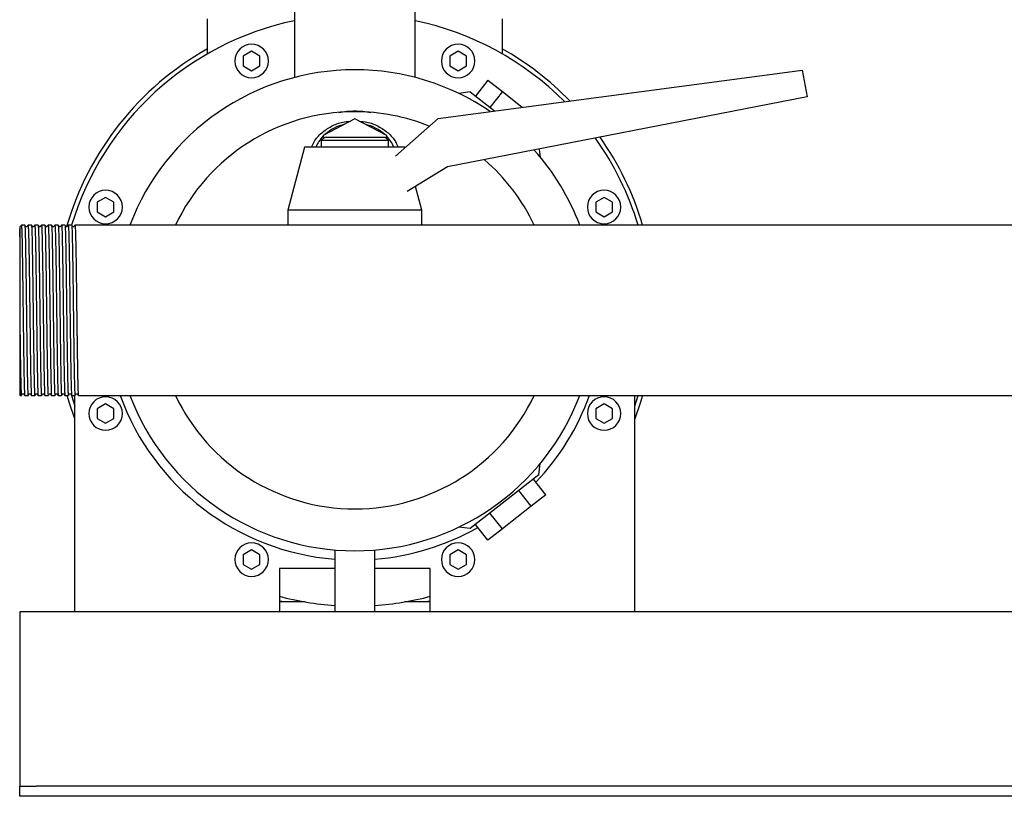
# Model space of a CAD drawing. Header units: millimetres. Extents: x 13 to 1887, y 14 to 894.
# Tile 3 of 8: x 1052 to 1345, y 14 to 246. Entities that reach past the tile are written whole.
import ezdxf

# ---------------------------------------------------------------- set-up
doc = ezdxf.new("R2010")
doc.units = ezdxf.units.MM

msp = doc.modelspace()

# ---------------------------------------------------------------- linework, layer by layer
at = {"color": 7, "linetype": 'Continuous', "lineweight": 25}
for p, q in [((1133.59, 259.28), (1133.59, 228.73)), ((1169.59, 228.73), (1169.59, 259.28)), ((1107.59, 235.78), (1107.59, 246.28)), ((1195.59, 246.28), (1195.59, 235.78)), ((1120.79, 236.54), (1118.29, 235.09)), ((1118.29, 235.09), (1118.29, 232.21)), ((1123.29, 235.09), (1120.79, 236.54)), ((1123.29, 232.21), (1123.29, 235.09)), ((1182.4, 236.54), (1179.9, 235.09)), ((1179.9, 235.09), (1179.9, 232.21)), ((1184.9, 235.09), (1182.4, 236.54)), ((1184.9, 232.21), (1184.9, 235.09)), ((1118.29, 232.21), (1120.79, 230.76)), ((1120.79, 230.76), (1123.29, 232.21)), ((1179.9, 232.21), (1182.4, 230.76)), ((1182.4, 230.76), (1184.9, 232.21)), ((1176.43, 216.52), (1285.04, 230.93)), ((1285.04, 230.93), (1286.59, 222.93)), ((1191.28, 227.89), (1187.58, 223.16)), ((1191.28, 227.89), (1195.6, 224.51)), ((1185.98, 224.41), (1182.57, 223.99)), ((1185.98, 224.41), (1193.23, 218.75)), ((1195.6, 224.51), (1191.9, 219.78)), ((1195.6, 224.51), (1201.56, 219.85)), ((1286.59, 222.93), (1179.24, 202.06)), ((1151.59, 216.37), (1142.09, 211.44)), ((1161.09, 211.44), (1151.59, 216.37)), ((1163.7, 205.28), (1176.43, 216.52)), ((1142.59, 210.93), (1141.59, 209.93)), ((1141.59, 209.93), (1141.59, 207.93)), ((1151.59, 209.93), (1141.59, 209.93)), ((1142.09, 211.44), (1142.09, 210.43)), ((1142.59, 210.93), (1151.59, 210.93)), ((1151.59, 210.93), (1160.59, 210.93)), ((1161.59, 209.93), (1151.59, 209.93)), ((1161.59, 209.93), (1160.59, 210.93)), ((1161.09, 210.43), (1161.09, 211.44)), ((1161.59, 207.93), (1161.59, 209.93)), ((1136.59, 207.93), (1131.59, 189.18)), ((1151.59, 207.93), (1136.59, 207.93)), ((1166.59, 207.93), (1151.59, 207.93)), ((1166.59, 207.93), (1166.59, 207.93)), ((1206.6, 207.38), (1206.89, 205)), ((1179.24, 202.06), (1167.19, 194.69)), ((1171.59, 189.18), (1169.71, 196.23)), ((1077.22, 192.97), (1074.72, 191.53)), ((1074.72, 191.53), (1074.72, 188.64)), ((1079.72, 191.53), (1077.22, 192.97)), ((1079.72, 188.64), (1079.72, 191.53)), ((1225.96, 192.97), (1223.46, 191.53)), ((1223.46, 191.53), (1223.46, 188.64)), ((1228.46, 191.53), (1225.96, 192.97)), ((1228.46, 188.64), (1228.46, 191.53)), ((1074.72, 188.64), (1077.22, 187.2)), ((1077.22, 187.2), (1079.72, 188.64)), ((1131.59, 189.18), (1131.59, 184.68)), ((1151.59, 189.18), (1131.59, 189.18)), ((1171.59, 189.18), (1151.59, 189.18)), ((1171.59, 184.68), (1171.59, 189.18)), ((1223.46, 188.64), (1225.96, 187.2)), ((1225.96, 187.2), (1228.46, 188.64)), ((1053.09, 184.67), (1052.09, 184.68)), ((1055.09, 184.67), (1054.09, 184.68)), ((1057.09, 184.67), (1056.09, 184.68)), ((1059.09, 184.67), (1058.09, 184.68)), ((1061.09, 184.67), (1060.09, 184.68)), ((1063.09, 184.67), (1062.09, 184.68)), ((1065.09, 184.67), (1064.09, 184.68)), ((1067.09, 184.68), (1066.09, 184.68)), ((1069.09, 184.68), (1068.09, 184.68)), ((1070.09, 184.68), (1069.09, 184.68)), ((1443.24, 184.68), (1070.09, 184.68)), ((1051.59, 159.16), (1051.59, 133.88)), ((1051.59, 133.88), (1052.09, 133.88)), ((1053.09, 133.88), (1054.09, 133.88)), ((1055.09, 133.88), (1056.09, 133.88)), ((1057.09, 133.88), (1058.09, 133.88)), ((1059.09, 133.88), (1060.09, 133.88)), ((1061.09, 133.88), (1062.09, 133.88)), ((1063.09, 133.88), (1064.09, 133.88)), ((1065.09, 133.88), (1066.09, 133.88)), ((1067.09, 133.88), (1068.09, 133.88)), ((1067.09, 133.88), (1068.09, 130.71)), ((1068.09, 69.28), (1068.09, 133.89)), ((1069.09, 133.88), (1841.59, 133.88)), ((1235.09, 69.28), (1235.09, 133.88)), ((1235.09, 130.71), (1236.11, 133.88)), ((1077.22, 131.36), (1074.72, 129.91)), ((1074.72, 129.91), (1074.72, 127.03)), ((1079.72, 129.91), (1077.22, 131.36)), ((1079.72, 127.03), (1079.72, 129.91)), ((1225.96, 131.36), (1223.46, 129.91)), ((1223.46, 129.91), (1223.46, 127.03)), ((1228.46, 129.91), (1225.96, 131.36)), ((1228.46, 127.03), (1228.46, 129.91)), ((1074.72, 127.03), (1077.22, 125.58)), ((1077.22, 125.58), (1079.72, 127.03)), ((1223.46, 127.03), (1225.96, 125.58)), ((1225.96, 125.58), (1228.46, 127.03)), ((1206.47, 110.15), (1206.89, 113.56)), ((1206.47, 110.15), (1185.98, 94.14)), ((1208.56, 104.17), (1204.87, 108.9)), ((1204.24, 100.79), (1200.55, 105.52)), ((1208.56, 104.17), (1204.24, 100.79)), ((1204.24, 100.79), (1195.6, 94.04)), ((1195.6, 94.04), (1191.9, 98.77)), ((1185.98, 94.14), (1182.57, 94.56)), ((1191.28, 90.66), (1187.58, 95.39)), ((1195.6, 94.04), (1191.28, 90.66)), ((1120.79, 87.79), (1118.29, 86.35)), ((1118.29, 86.35), (1118.29, 83.46)), ((1123.29, 86.35), (1120.79, 87.79)), ((1123.29, 83.46), (1123.29, 86.35)), ((1145.59, 87.78), (1145.59, 69.28)), ((1157.59, 69.28), (1157.59, 87.78)), ((1182.4, 87.79), (1179.9, 86.35)), ((1179.9, 86.35), (1179.9, 83.46)), ((1184.9, 86.35), (1182.4, 87.79)), ((1184.9, 83.46), (1184.9, 86.35)), ((1118.29, 83.46), (1120.79, 82.02)), ((1120.79, 82.02), (1123.29, 83.46)), ((1145.59, 82.28), (1129.09, 82.28)), ((1129.09, 82.28), (1129.09, 69.28)), ((1174.09, 82.28), (1157.59, 82.28)), ((1174.09, 69.28), (1174.09, 82.28)), ((1179.9, 83.46), (1182.4, 82.02)), ((1182.4, 82.02), (1184.9, 83.46)), ((1136.79, 72.28), (1129.09, 72.28)), ((1174.09, 72.28), (1166.39, 72.28)), ((1068.09, 69.28), (1051.59, 69.28)), ((1051.59, 69.28), (1051.59, 64.28)), ((1129.09, 69.28), (1068.09, 69.28)), ((1145.59, 69.28), (1129.09, 69.28)), ((1151.59, 69.28), (1145.59, 69.28)), ((1157.59, 69.28), (1151.59, 69.28)), ((1174.09, 69.28), (1157.59, 69.28)), ((1235.09, 69.28), (1174.09, 69.28)), ((1368.09, 69.28), (1235.09, 69.28)), ((1051.59, 64.28), (1051.59, 19.28)), ((1051.59, 19.28), (1051.59, 17.28)), ((1051.59, 14.28), (1051.59, 17.28)), ((1051.59, 17.28), (1056.59, 17.28)), ((1846.59, 17.28), (1056.59, 17.28)), ((1056.59, 14.28), (1051.59, 14.28)), ((1846.59, 14.28), (1056.59, 14.28))]:
    msp.add_line(p, q, dxfattribs=at)
at = {"color": 7, "linetype": 'Continuous', "lineweight": 25, "flags": 128}
for points in [[(1068.09, 126.92), (1066.42, 131.6), (1065.72, 133.88)], [(1237.46, 133.88), (1236.76, 131.6), (1235.09, 126.92)], [(1130.37, 72.28), (1129.32, 72.54), (1129.09, 72.6)], [(1174.09, 72.6), (1173.86, 72.54), (1172.81, 72.28)]]:
    msp.add_lwpolyline(points, dxfattribs=at)
at = {"color": 7, "linetype": 'Continuous', "lineweight": 25}
for centre, radius, start, end in [((1151.61, 159.28), 88.25, 101.779, 163.2747), ((1151.59, 159.28), 88.25, 44.8556, 78.231), ((1120.79, 233.65), 5, 90, 270), ((1120.79, 233.65), 5, 270, 90), ((1182.4, 233.65), 5, 90, 270), ((1182.4, 233.65), 5, 270, 90), ((1151.59, 159.28), 89.55, 119.4291, 163.8236), ((1151.59, 159.28), 89.55, 44.2247, 60.5709), ((1151.59, 159.28), 71.75, 90, 159.2674), ((1151.59, 159.28), 71.75, 55.7432, 90), ((1151.59, 159.28), 59.25, 90, 154.6154), ((1151.59, 159.28), 59.25, 67.9775, 90), ((1151.31, 202.19), 12.88, 102.5938, 132.2575), ((1151.87, 202.19), 12.88, 47.7425, 77.4062), ((1150.15, 203.48), 11.15, 136.3275, 156.4956), ((1153.03, 203.48), 11.15, 23.5044, 43.6725), ((1151.59, 159.28), 88.25, 16.7274, 35.589), ((1151.59, 159.28), 89.55, 16.4776, 35.2089), ((1151.59, 159.28), 71.75, 20.7326, 41.7835), ((1151.59, 159.28), 59.25, 25.3846, 49.2993), ((1077.22, 190.08), 5, 90, 270), ((1077.22, 190.08), 5, 270, 90), ((1225.96, 190.08), 5, 90, 270), ((1225.96, 190.08), 5, 270, 90), ((1077.22, 128.47), 5, 90, 270), ((1077.22, 128.47), 5, 270, 90), ((1151.59, 159.28), 74.5, 199.9341, 265.3806), ((1151.59, 159.28), 71.75, 200.7326, 270), ((1151.59, 159.28), 59.25, 205.3846, 270), ((1151.59, 159.28), 59.25, 270, 334.6154), ((1151.59, 159.28), 71.75, 270, 339.2674), ((1151.59, 159.28), 74.5, 316.4672, 340.0659), ((1225.96, 128.47), 5, 90, 270), ((1225.96, 128.47), 5, 270, 90), ((1151.59, 159.28), 74.5, 274.6194, 299.5328), ((1120.79, 84.9), 5, 90, 270), ((1120.79, 84.9), 5, 270, 90), ((1182.4, 84.9), 5, 90, 270), ((1182.4, 84.9), 5, 270, 90), ((1151.59, 159.28), 88.25, 255.2289, 266.1015), ((1151.59, 159.28), 88.25, 273.8985, 284.7711)]:
    msp.add_arc(centre, radius, start, end, dxfattribs=at)
for points, knots in [([(1146.79, 218.33), (1148.38, 218.61), (1149.98, 218.76), (1153.2, 218.76), (1154.81, 218.61), (1156.39, 218.33)], [0, 0, 0, 0, 0.5, 0.5, 1, 1, 1, 1]), ([(1138.72, 207.93), (1138.95, 208.49), (1139.6, 210.08), (1141.62, 212.27), (1144.52, 214.27), (1147.52, 215.47), (1149.51, 215.63), (1150.28, 215.69)], [0, 0, 0, 0, 0.130523, 0.369658, 0.608909, 0.847887, 1, 1, 1, 1]), ([(1152.9, 215.69), (1153.68, 215.63), (1155.67, 215.47), (1158.67, 214.27), (1161.57, 212.27), (1163.58, 210.08), (1164.24, 208.49), (1164.47, 207.93)], [0, 0, 0, 0, 0.1523844, 0.3914912, 0.6305046, 0.8690284, 1, 1, 1, 1]), ([(1051.59, 181.22), (1051.62, 181.98), (1051.66, 183.49), (1051.71, 184.33), (1051.74, 184.17), (1051.75, 184.23)], [0, 0, 0, 0, 0.466861, 0.931559, 1, 1, 1, 1]), ([(1051.59, 184.12), (1051.59, 184.07), (1051.59, 183.97), (1051.59, 183.32), (1051.59, 182.67), (1051.59, 182.24), (1051.59, 181.76), (1051.59, 181.4), (1051.59, 181.22)], [0, 0, 0, 0, 0.281976, 0.597701, 0.697627, 0.797843, 0.898564, 1, 1, 1, 1]), ([(1052.09, 184.67), (1052.03, 184.6), (1051.92, 184.45), (1051.8, 184.3), (1051.75, 184.23)], [0, 0, 0, 0, 0.5000004, 1, 1, 1, 1]), ([(1052.09, 184.67), (1052.09, 184.65), (1052.11, 184.84), (1052.15, 184.28), (1052.22, 182.91), (1052.28, 180.53), (1052.34, 177.36), (1052.41, 173.48), (1052.47, 169.06), (1052.53, 164.27), (1052.57, 160.95), (1052.59, 159.28)], [0, 0, 0, 0, 0.010034, 0.133252, 0.257909, 0.381604, 0.504404, 0.628964, 0.753042, 0.875633, 1, 1, 1, 1]), ([(1053.44, 184.23), (1053.38, 184.3), (1053.27, 184.45), (1053.15, 184.6), (1053.09, 184.67)], [0, 0, 0, 0, 0.5, 1, 1, 1, 1]), ([(1053.09, 184.67), (1053.11, 184.55), (1053.15, 184.36), (1053.22, 182.88), (1053.28, 180.53), (1053.34, 177.35), (1053.4, 173.48), (1053.47, 169.06), (1053.53, 164.27), (1053.57, 160.95), (1053.59, 159.28)], [0, 0, 0, 0, 0.115499, 0.24271, 0.368937, 0.494253, 0.621365, 0.747984, 0.873086, 1, 1, 1, 1]), ([(1053.75, 184.23), (1053.69, 184.19), (1053.59, 184.11), (1053.49, 184.19), (1053.44, 184.23)], [0, 0, 0, 0, 0.5000003, 1, 1, 1, 1]), ([(1054.09, 184.67), (1054.03, 184.6), (1053.92, 184.45), (1053.8, 184.3), (1053.75, 184.23)], [0, 0, 0, 0, 0.5, 1, 1, 1, 1]), ([(1054.09, 184.67), (1054.09, 184.65), (1054.11, 184.84), (1054.15, 184.28), (1054.22, 182.91), (1054.28, 180.53), (1054.34, 177.36), (1054.41, 173.48), (1054.47, 169.06), (1054.53, 164.27), (1054.57, 160.95), (1054.59, 159.28)], [0, 0, 0, 0, 0.010039, 0.133256, 0.257913, 0.381607, 0.504407, 0.628966, 0.753043, 0.875634, 1, 1, 1, 1]), ([(1055.44, 184.23), (1055.38, 184.3), (1055.27, 184.45), (1055.15, 184.6), (1055.09, 184.67)], [0, 0, 0, 0, 0.5, 1, 1, 1, 1]), ([(1055.09, 184.67), (1055.11, 184.55), (1055.15, 184.36), (1055.22, 182.88), (1055.28, 180.53), (1055.34, 177.35), (1055.4, 173.48), (1055.47, 169.06), (1055.53, 164.27), (1055.57, 160.95), (1055.59, 159.28)], [0, 0, 0, 0, 0.115492, 0.242704, 0.368933, 0.494249, 0.621362, 0.747982, 0.873085, 1, 1, 1, 1]), ([(1055.75, 184.23), (1055.69, 184.19), (1055.59, 184.11), (1055.49, 184.19), (1055.44, 184.23)], [0, 0, 0, 0, 0.5, 1, 1, 1, 1]), ([(1056.09, 184.67), (1056.03, 184.6), (1055.92, 184.45), (1055.8, 184.3), (1055.75, 184.23)], [0, 0, 0, 0, 0.5, 1, 1, 1, 1]), ([(1056.09, 184.67), (1056.09, 184.65), (1056.11, 184.84), (1056.15, 184.28), (1056.22, 182.91), (1056.28, 180.53), (1056.34, 177.36), (1056.41, 173.48), (1056.47, 169.06), (1056.53, 164.27), (1056.57, 160.95), (1056.59, 159.28)], [0, 0, 0, 0, 0.010054, 0.13327, 0.257924, 0.381616, 0.504414, 0.628972, 0.753047, 0.875636, 1, 1, 1, 1]), ([(1057.44, 184.23), (1057.38, 184.3), (1057.27, 184.45), (1057.15, 184.6), (1057.09, 184.67)], [0, 0, 0, 0, 0.5, 1, 1, 1, 1]), ([(1057.09, 184.67), (1057.11, 184.55), (1057.15, 184.36), (1057.22, 182.88), (1057.28, 180.53), (1057.34, 177.35), (1057.4, 173.48), (1057.47, 169.06), (1057.53, 164.27), (1057.57, 160.95), (1057.59, 159.28)], [0, 0, 0, 0, 0.115478, 0.242692, 0.368923, 0.494241, 0.621356, 0.747978, 0.873083, 1, 1, 1, 1]), ([(1057.75, 184.23), (1057.69, 184.19), (1057.59, 184.11), (1057.49, 184.19), (1057.44, 184.23)], [0, 0, 0, 0, 0.5000002, 1, 1, 1, 1]), ([(1058.09, 184.67), (1058.03, 184.6), (1057.92, 184.45), (1057.8, 184.3), (1057.75, 184.23)], [0, 0, 0, 0, 0.5, 1, 1, 1, 1]), ([(1058.09, 184.67), (1058.09, 184.65), (1058.11, 184.84), (1058.15, 184.28), (1058.22, 182.91), (1058.28, 180.53), (1058.34, 177.36), (1058.41, 173.48), (1058.47, 169.06), (1058.53, 164.27), (1058.57, 160.95), (1058.59, 159.28)], [0, 0, 0, 0, 0.010016, 0.133237, 0.257896, 0.381593, 0.504395, 0.628958, 0.753038, 0.875631, 1, 1, 1, 1]), ([(1059.44, 184.23), (1059.38, 184.3), (1059.27, 184.45), (1059.15, 184.6), (1059.09, 184.67)], [0, 0, 0, 0, 0.5, 1, 1, 1, 1]), ([(1059.09, 184.67), (1059.11, 184.55), (1059.15, 184.36), (1059.22, 182.88), (1059.28, 180.53), (1059.34, 177.35), (1059.4, 173.48), (1059.47, 169.06), (1059.53, 164.27), (1059.57, 160.95), (1059.59, 159.28)], [0, 0, 0, 0, 0.115506, 0.242716, 0.368943, 0.494257, 0.621368, 0.747986, 0.873087, 1, 1, 1, 1]), ([(1059.75, 184.23), (1059.69, 184.19), (1059.59, 184.11), (1059.49, 184.19), (1059.44, 184.23)], [0, 0, 0, 0, 0.5, 1, 1, 1, 1]), ([(1060.09, 184.67), (1060.03, 184.6), (1059.92, 184.45), (1059.8, 184.3), (1059.75, 184.23)], [0, 0, 0, 0, 0.5, 1, 1, 1, 1]), ([(1060.09, 184.67), (1060.09, 184.65), (1060.11, 184.84), (1060.15, 184.28), (1060.22, 182.91), (1060.28, 180.53), (1060.34, 177.36), (1060.41, 173.48), (1060.47, 169.06), (1060.53, 164.27), (1060.57, 160.95), (1060.59, 159.28)], [0, 0, 0, 0, 0.010033, 0.133252, 0.257909, 0.381603, 0.504404, 0.628964, 0.753042, 0.875633, 1, 1, 1, 1]), ([(1061.44, 184.23), (1061.38, 184.3), (1061.27, 184.45), (1061.15, 184.6), (1061.09, 184.67)], [0, 0, 0, 0, 0.5, 1, 1, 1, 1]), ([(1061.09, 184.67), (1061.11, 184.55), (1061.15, 184.36), (1061.22, 182.88), (1061.28, 180.53), (1061.34, 177.35), (1061.4, 173.48), (1061.47, 169.06), (1061.53, 164.27), (1061.57, 160.95), (1061.59, 159.28)], [0, 0, 0, 0, 0.115499, 0.242709, 0.368937, 0.494253, 0.621365, 0.747984, 0.873086, 1, 1, 1, 1]), ([(1061.75, 184.23), (1061.69, 184.19), (1061.59, 184.11), (1061.49, 184.19), (1061.44, 184.23)], [0, 0, 0, 0, 0.5, 1, 1, 1, 1]), ([(1062.09, 184.67), (1062.03, 184.6), (1061.92, 184.45), (1061.8, 184.3), (1061.75, 184.23)], [0, 0, 0, 0, 0.5, 1, 1, 1, 1]), ([(1062.09, 184.67), (1062.09, 184.65), (1062.11, 184.84), (1062.15, 184.28), (1062.22, 182.91), (1062.28, 180.53), (1062.34, 177.36), (1062.41, 173.48), (1062.47, 169.06), (1062.53, 164.27), (1062.57, 160.95), (1062.59, 159.28)], [0, 0, 0, 0, 0.0100379, 0.1332558, 0.2579124, 0.3816062, 0.5044063, 0.628966, 0.7530431, 0.8756338, 1, 1, 1, 1]), ([(1063.44, 184.23), (1063.38, 184.3), (1063.27, 184.45), (1063.15, 184.6), (1063.09, 184.67)], [0, 0, 0, 0, 0.5, 1, 1, 1, 1]), ([(1063.09, 184.67), (1063.11, 184.55), (1063.15, 184.36), (1063.22, 182.88), (1063.28, 180.53), (1063.34, 177.35), (1063.4, 173.48), (1063.47, 169.06), (1063.53, 164.27), (1063.57, 160.95), (1063.59, 159.28)], [0, 0, 0, 0, 0.115489, 0.242701, 0.368931, 0.494248, 0.621361, 0.747981, 0.873085, 1, 1, 1, 1]), ([(1063.75, 184.23), (1063.69, 184.19), (1063.59, 184.11), (1063.49, 184.19), (1063.44, 184.23)], [0, 0, 0, 0, 0.5000001, 1, 1, 1, 1]), ([(1064.09, 184.67), (1064.03, 184.6), (1063.92, 184.45), (1063.8, 184.3), (1063.75, 184.23)], [0, 0, 0, 0, 0.5000004, 1, 1, 1, 1]), ([(1064.09, 184.67), (1064.09, 184.65), (1064.11, 184.84), (1064.15, 184.28), (1064.22, 182.91), (1064.28, 180.53), (1064.34, 177.36), (1064.41, 173.48), (1064.47, 169.06), (1064.53, 164.27), (1064.57, 160.95), (1064.59, 159.28)], [0, 0, 0, 0, 0.010053, 0.133269, 0.257923, 0.381615, 0.504414, 0.628971, 0.753047, 0.875636, 1, 1, 1, 1]), ([(1065.44, 184.23), (1065.38, 184.3), (1065.27, 184.45), (1065.15, 184.6), (1065.09, 184.67)], [0, 0, 0, 0, 0.5, 1, 1, 1, 1]), ([(1065.09, 184.67), (1065.11, 184.55), (1065.15, 184.36), (1065.22, 182.88), (1065.28, 180.53), (1065.34, 177.35), (1065.4, 173.48), (1065.47, 169.06), (1065.53, 164.27), (1065.57, 160.95), (1065.59, 159.28)], [0, 0, 0, 0, 0.115519, 0.242727, 0.368952, 0.494265, 0.621373, 0.74799, 0.873089, 1, 1, 1, 1]), ([(1065.75, 184.23), (1065.69, 184.19), (1065.59, 184.11), (1065.49, 184.19), (1065.44, 184.23)], [0, 0, 0, 0, 0.5, 1, 1, 1, 1]), ([(1066.09, 184.67), (1066.03, 184.6), (1065.92, 184.45), (1065.8, 184.3), (1065.75, 184.23)], [0, 0, 0, 0, 0.5, 1, 1, 1, 1]), ([(1066.09, 184.67), (1066.09, 184.65), (1066.11, 184.84), (1066.15, 184.28), (1066.22, 182.91), (1066.28, 180.53), (1066.34, 177.36), (1066.41, 173.48), (1066.47, 169.06), (1066.53, 164.27), (1066.57, 160.95), (1066.59, 159.28)], [0, 0, 0, 0, 0.010015, 0.133236, 0.257895, 0.381592, 0.504395, 0.628957, 0.753037, 0.875631, 1, 1, 1, 1]), ([(1067.44, 184.23), (1067.38, 184.3), (1067.27, 184.45), (1067.15, 184.6), (1067.09, 184.67)], [0, 0, 0, 0, 0.5, 1, 1, 1, 1]), ([(1067.09, 184.67), (1067.11, 184.55), (1067.15, 184.36), (1067.22, 182.88), (1067.28, 180.53), (1067.34, 177.35), (1067.4, 173.48), (1067.47, 169.06), (1067.53, 164.27), (1067.57, 160.95), (1067.59, 159.28)], [0, 0, 0, 0, 0.115504, 0.242714, 0.368941, 0.494256, 0.621367, 0.747985, 0.873087, 1, 1, 1, 1]), ([(1067.75, 184.23), (1067.69, 184.19), (1067.59, 184.11), (1067.49, 184.19), (1067.44, 184.23)], [0, 0, 0, 0, 0.5, 1, 1, 1, 1]), ([(1068.09, 184.67), (1068.03, 184.6), (1067.92, 184.45), (1067.8, 184.3), (1067.75, 184.23)], [0, 0, 0, 0, 0.5, 1, 1, 1, 1]), ([(1068.09, 184.67), (1068.09, 184.65), (1068.11, 184.84), (1068.15, 184.28), (1068.22, 182.91), (1068.28, 180.53), (1068.34, 177.36), (1068.41, 173.48), (1068.47, 169.06), (1068.53, 164.27), (1068.57, 160.95), (1068.59, 159.28)], [0, 0, 0, 0, 0.0100324, 0.133251, 0.2579083, 0.3816027, 0.5044035, 0.6289639, 0.7530417, 0.8756331, 1, 1, 1, 1]), ([(1051.59, 181.22), (1051.59, 181.14), (1051.59, 180.99), (1051.59, 180.75), (1051.59, 180.5), (1051.59, 180.25), (1051.59, 179.99), (1051.59, 179.72), (1051.59, 179.23), (1051.59, 178.45), (1051.59, 176.96), (1051.59, 174.87), (1051.59, 172.17), (1051.59, 169.18), (1051.59, 166.94), (1051.59, 165.51), (1051.59, 165.11), (1051.59, 164.64), (1051.59, 164.08), (1051.59, 163.46), (1051.59, 162.75), (1051.59, 161.96), (1051.59, 161.1), (1051.59, 160.16), (1051.59, 159.5), (1051.59, 159.16)], [0, 0, 0, 0, 0.018137, 0.036189, 0.054152, 0.072025, 0.089804, 0.107486, 0.125071, 0.184634, 0.250044, 0.375711, 0.499832, 0.614195, 0.749714, 0.762277, 0.777571, 0.795613, 0.816419, 0.840005, 0.866388, 0.895576, 0.927577, 0.962389, 1, 1, 1, 1]), ([(1051.59, 159.16), (1051.61, 157.49), (1051.65, 154.18), (1051.72, 149.4), (1051.78, 145), (1051.84, 141.14), (1051.9, 137.98), (1051.97, 135.61), (1052.03, 134.26), (1052.07, 133.71), (1052.09, 133.9), (1052.09, 133.88)], [0, 0, 0, 0, 0.124519, 0.247276, 0.371565, 0.496292, 0.619244, 0.743149, 0.867983, 0.991348, 1, 1, 1, 1]), ([(1052.59, 159.28), (1052.61, 157.6), (1052.64, 155.92), (1052.67, 153.48), (1052.68, 152.68), (1052.69, 151.5), (1052.7, 151.12), (1052.71, 150.34), (1052.71, 149.96), (1052.74, 148.05), (1052.76, 146.57), (1052.8, 143.78), (1052.82, 142.48), (1052.85, 140.71), (1052.86, 140.15), (1052.88, 139.11), (1052.89, 138.62), (1052.92, 137.25), (1052.95, 136.46), (1052.99, 135.17), (1053.01, 134.69), (1053.05, 134.04), (1053.07, 133.88), (1053.09, 133.88)], [0, 0, 0, 0, 0.125, 0.125, 0.1875, 0.1875, 0.21875, 0.21875, 0.25, 0.25, 0.375, 0.375, 0.5, 0.5, 0.5625, 0.5625, 0.625, 0.625, 0.75, 0.75, 0.875, 0.875, 1, 1, 1, 1]), ([(1053.59, 159.28), (1053.61, 157.61), (1053.65, 154.29), (1053.71, 149.5), (1053.78, 145.08), (1053.84, 141.2), (1053.9, 138.03), (1053.96, 135.64), (1054.03, 134.27), (1054.07, 133.72), (1054.09, 133.9), (1054.09, 133.92)], [0, 0, 0, 0, 0.124366, 0.246957, 0.371034, 0.495593, 0.618394, 0.742087, 0.866744, 0.989962, 1, 1, 1, 1]), ([(1054.59, 159.28), (1054.61, 157.6), (1054.64, 155.92), (1054.67, 153.48), (1054.68, 152.68), (1054.69, 151.5), (1054.7, 151.12), (1054.71, 150.34), (1054.71, 149.96), (1054.74, 148.05), (1054.76, 146.57), (1054.8, 143.78), (1054.82, 142.48), (1054.85, 140.71), (1054.86, 140.15), (1054.88, 139.11), (1054.89, 138.62), (1054.92, 137.25), (1054.95, 136.46), (1054.99, 135.17), (1055.01, 134.69), (1055.05, 134.04), (1055.07, 133.88), (1055.09, 133.88)], [0, 0, 0, 0, 0.125, 0.125, 0.1875, 0.1875, 0.21875, 0.21875, 0.25, 0.25, 0.375, 0.375, 0.5, 0.5, 0.5625, 0.5625, 0.625, 0.625, 0.75, 0.75, 0.875, 0.875, 1, 1, 1, 1]), ([(1055.59, 159.28), (1055.61, 157.61), (1055.65, 154.29), (1055.71, 149.5), (1055.78, 145.08), (1055.84, 141.2), (1055.9, 138.03), (1055.96, 135.64), (1056.03, 134.27), (1056.07, 133.72), (1056.09, 133.9), (1056.09, 133.88)], [0, 0, 0, 0, 0.124364, 0.246953, 0.371028, 0.495586, 0.618384, 0.742076, 0.866731, 0.989947, 1, 1, 1, 1]), ([(1056.59, 159.28), (1056.61, 157.6), (1056.64, 155.92), (1056.67, 153.48), (1056.68, 152.68), (1056.69, 151.5), (1056.7, 151.12), (1056.71, 150.34), (1056.71, 149.96), (1056.74, 148.05), (1056.76, 146.57), (1056.8, 143.78), (1056.82, 142.48), (1056.85, 140.71), (1056.86, 140.15), (1056.88, 139.11), (1056.89, 138.62), (1056.92, 137.25), (1056.95, 136.46), (1056.99, 135.17), (1057.01, 134.69), (1057.05, 134.04), (1057.07, 133.88), (1057.09, 133.88)], [0, 0, 0, 0, 0.125, 0.125, 0.1875, 0.1875, 0.21875, 0.21875, 0.25, 0.25, 0.375, 0.375, 0.5, 0.5, 0.5625, 0.5625, 0.625, 0.625, 0.75, 0.75, 0.875, 0.875, 1, 1, 1, 1]), ([(1057.59, 159.28), (1057.61, 157.61), (1057.65, 154.29), (1057.71, 149.5), (1057.78, 145.08), (1057.84, 141.2), (1057.9, 138.03), (1057.96, 135.64), (1058.03, 134.27), (1058.07, 133.72), (1058.09, 133.9), (1058.09, 133.88)], [0, 0, 0, 0, 0.124368, 0.246961, 0.371041, 0.495602, 0.618405, 0.742101, 0.866759, 0.989979, 1, 1, 1, 1]), ([(1058.59, 159.28), (1058.61, 157.6), (1058.64, 155.92), (1058.67, 153.48), (1058.68, 152.68), (1058.69, 151.5), (1058.7, 151.12), (1058.71, 150.34), (1058.71, 149.96), (1058.74, 148.05), (1058.76, 146.57), (1058.8, 143.78), (1058.82, 142.48), (1058.85, 140.71), (1058.86, 140.15), (1058.88, 139.11), (1058.89, 138.62), (1058.92, 137.25), (1058.95, 136.46), (1058.99, 135.17), (1059.01, 134.69), (1059.05, 134.04), (1059.07, 133.88), (1059.09, 133.88)], [0, 0, 0, 0, 0.125, 0.125, 0.1875, 0.1875, 0.21875, 0.21875, 0.25, 0.25, 0.375, 0.375, 0.5, 0.5, 0.5625, 0.5625, 0.625, 0.625, 0.75, 0.75, 0.875, 0.875, 1, 1, 1, 1]), ([(1059.59, 159.28), (1059.61, 157.61), (1059.65, 154.29), (1059.71, 149.5), (1059.78, 145.08), (1059.84, 141.2), (1059.9, 138.03), (1059.96, 135.64), (1060.03, 134.27), (1060.07, 133.72), (1060.09, 133.9), (1060.09, 133.88)], [0, 0, 0, 0, 0.124366, 0.246957, 0.371035, 0.495595, 0.618395, 0.742089, 0.866746, 0.989964, 1, 1, 1, 1]), ([(1060.59, 159.28), (1060.61, 157.6), (1060.64, 155.92), (1060.67, 153.48), (1060.68, 152.68), (1060.69, 151.5), (1060.7, 151.12), (1060.71, 150.34), (1060.71, 149.96), (1060.74, 148.05), (1060.76, 146.57), (1060.8, 143.78), (1060.82, 142.48), (1060.85, 140.71), (1060.86, 140.15), (1060.88, 139.11), (1060.89, 138.62), (1060.92, 137.25), (1060.95, 136.46), (1060.99, 135.17), (1061.01, 134.69), (1061.05, 134.04), (1061.07, 133.88), (1061.09, 133.88)], [0, 0, 0, 0, 0.125, 0.125, 0.1875, 0.1875, 0.21875, 0.21875, 0.25, 0.25, 0.375, 0.375, 0.5, 0.5, 0.5625, 0.5625, 0.625, 0.625, 0.75, 0.75, 0.875, 0.875, 1, 1, 1, 1]), ([(1061.59, 159.28), (1061.61, 157.61), (1061.65, 154.29), (1061.71, 149.5), (1061.78, 145.08), (1061.84, 141.2), (1061.9, 138.03), (1061.96, 135.64), (1062.03, 134.27), (1062.07, 133.72), (1062.09, 133.9), (1062.09, 133.88)], [0, 0, 0, 0, 0.1243659, 0.2469563, 0.3710331, 0.4955925, 0.6183922, 0.7420857, 0.866742, 0.9899596, 1, 1, 1, 1]), ([(1062.59, 159.28), (1062.61, 157.6), (1062.64, 155.92), (1062.67, 153.48), (1062.68, 152.68), (1062.69, 151.5), (1062.7, 151.12), (1062.71, 150.34), (1062.71, 149.96), (1062.74, 148.05), (1062.76, 146.57), (1062.8, 143.78), (1062.82, 142.48), (1062.85, 140.71), (1062.86, 140.15), (1062.88, 139.11), (1062.89, 138.62), (1062.92, 137.25), (1062.95, 136.46), (1062.99, 135.17), (1063.01, 134.69), (1063.05, 134.04), (1063.07, 133.88), (1063.09, 133.88)], [0, 0, 0, 0, 0.125, 0.125, 0.1875, 0.1875, 0.21875, 0.21875, 0.25, 0.25, 0.375, 0.375, 0.5, 0.5, 0.5625, 0.5625, 0.625, 0.625, 0.75, 0.75, 0.875, 0.875, 1, 1, 1, 1]), ([(1063.59, 159.28), (1063.61, 157.61), (1063.65, 154.29), (1063.71, 149.5), (1063.78, 145.08), (1063.84, 141.2), (1063.9, 138.03), (1063.96, 135.64), (1064.03, 134.27), (1064.07, 133.72), (1064.09, 133.9), (1064.09, 133.88)], [0, 0, 0, 0, 0.124364, 0.246952, 0.371027, 0.495584, 0.618382, 0.742074, 0.866728, 0.989944, 1, 1, 1, 1]), ([(1064.59, 159.28), (1064.61, 157.6), (1064.64, 155.92), (1064.67, 153.48), (1064.68, 152.68), (1064.69, 151.5), (1064.7, 151.12), (1064.71, 150.34), (1064.71, 149.96), (1064.74, 148.05), (1064.76, 146.57), (1064.8, 143.78), (1064.82, 142.48), (1064.85, 140.71), (1064.86, 140.15), (1064.88, 139.11), (1064.89, 138.62), (1064.92, 137.25), (1064.95, 136.46), (1064.99, 135.17), (1065.01, 134.69), (1065.05, 134.04), (1065.07, 133.88), (1065.09, 133.88)], [0, 0, 0, 0, 0.125, 0.125, 0.1875, 0.1875, 0.21875, 0.21875, 0.25, 0.25, 0.375, 0.375, 0.5, 0.5, 0.5625, 0.5625, 0.625, 0.625, 0.75, 0.75, 0.875, 0.875, 1, 1, 1, 1]), ([(1065.59, 159.28), (1065.61, 157.61), (1065.65, 154.29), (1065.71, 149.5), (1065.78, 145.08), (1065.84, 141.2), (1065.9, 138.03), (1065.96, 135.64), (1066.03, 134.27), (1066.07, 133.72), (1066.09, 133.9), (1066.09, 133.92)], [0, 0, 0, 0, 0.124368, 0.24696, 0.371039, 0.495601, 0.618402, 0.742098, 0.866756, 0.989976, 1, 1, 1, 1]), ([(1066.59, 159.28), (1066.61, 157.6), (1066.64, 155.92), (1066.67, 153.48), (1066.68, 152.68), (1066.69, 151.5), (1066.7, 151.12), (1066.71, 150.34), (1066.71, 149.96), (1066.74, 148.05), (1066.76, 146.57), (1066.8, 143.78), (1066.82, 142.48), (1066.85, 140.71), (1066.86, 140.15), (1066.88, 139.11), (1066.89, 138.62), (1066.92, 137.25), (1066.95, 136.46), (1066.99, 135.17), (1067.01, 134.69), (1067.05, 134.04), (1067.07, 133.88), (1067.09, 133.88)], [0, 0, 0, 0, 0.125, 0.125, 0.1875, 0.1875, 0.21875, 0.21875, 0.25, 0.25, 0.375, 0.375, 0.5, 0.5, 0.5625, 0.5625, 0.625, 0.625, 0.75, 0.75, 0.875, 0.875, 1, 1, 1, 1]), ([(1067.59, 159.28), (1067.61, 157.61), (1067.65, 154.29), (1067.71, 149.5), (1067.78, 145.08), (1067.84, 141.2), (1067.9, 138.03), (1067.96, 135.64), (1068.03, 134.27), (1068.07, 133.72), (1068.09, 133.9), (1068.09, 133.89)], [0, 0, 0, 0, 0.124366, 0.246957, 0.371034, 0.495594, 0.618394, 0.742088, 0.866745, 0.989963, 1, 1, 1, 1]), ([(1068.59, 159.28), (1068.61, 157.6), (1068.64, 155.92), (1068.67, 153.48), (1068.68, 152.68), (1068.69, 151.5), (1068.7, 151.12), (1068.71, 150.34), (1068.71, 149.96), (1068.74, 148.05), (1068.76, 146.57), (1068.8, 143.78), (1068.82, 142.48), (1068.85, 140.71), (1068.86, 140.15), (1068.88, 139.11), (1068.89, 138.62), (1068.92, 137.25), (1068.95, 136.46), (1068.99, 135.17), (1069.01, 134.69), (1069.05, 134.04), (1069.07, 133.88), (1069.09, 133.88)], [0, 0, 0, 0, 0.125, 0.125, 0.1875, 0.1875, 0.21875, 0.21875, 0.25, 0.25, 0.375, 0.375, 0.5, 0.5, 0.5625, 0.5625, 0.625, 0.625, 0.75, 0.75, 0.875, 0.875, 1, 1, 1, 1]), ([(1052.09, 133.88), (1052.15, 133.95), (1052.27, 134.1), (1052.38, 134.25), (1052.44, 134.33)], [0, 0, 0, 0, 0.5, 1, 1, 1, 1]), ([(1052.44, 134.33), (1052.49, 134.36), (1052.59, 134.44), (1052.69, 134.36), (1052.75, 134.33)], [0, 0, 0, 0, 0.4999997, 1, 1, 1, 1]), ([(1052.75, 134.33), (1052.8, 134.25), (1052.92, 134.1), (1053.03, 133.95), (1053.09, 133.88)], [0, 0, 0, 0, 0.5, 1, 1, 1, 1]), ([(1054.09, 133.88), (1054.15, 133.95), (1054.27, 134.1), (1054.38, 134.25), (1054.44, 134.33)], [0, 0, 0, 0, 0.5, 1, 1, 1, 1]), ([(1054.44, 134.33), (1054.49, 134.36), (1054.59, 134.44), (1054.69, 134.36), (1054.75, 134.33)], [0, 0, 0, 0, 0.5, 1, 1, 1, 1]), ([(1054.75, 134.33), (1054.8, 134.25), (1054.92, 134.1), (1055.03, 133.95), (1055.09, 133.88)], [0, 0, 0, 0, 0.5, 1, 1, 1, 1]), ([(1056.09, 133.88), (1056.15, 133.95), (1056.27, 134.1), (1056.38, 134.25), (1056.44, 134.33)], [0, 0, 0, 0, 0.5, 1, 1, 1, 1]), ([(1056.44, 134.33), (1056.49, 134.36), (1056.59, 134.44), (1056.69, 134.36), (1056.75, 134.33)], [0, 0, 0, 0, 0.5, 1, 1, 1, 1]), ([(1056.75, 134.33), (1056.8, 134.25), (1056.92, 134.1), (1057.03, 133.95), (1057.09, 133.88)], [0, 0, 0, 0, 0.5, 1, 1, 1, 1]), ([(1058.09, 133.88), (1058.15, 133.95), (1058.27, 134.1), (1058.38, 134.25), (1058.44, 134.33)], [0, 0, 0, 0, 0.5000004, 1, 1, 1, 1]), ([(1058.44, 134.33), (1058.49, 134.36), (1058.59, 134.44), (1058.69, 134.36), (1058.75, 134.33)], [0, 0, 0, 0, 0.4999998, 1, 1, 1, 1]), ([(1058.75, 134.33), (1058.8, 134.25), (1058.92, 134.1), (1059.03, 133.95), (1059.09, 133.88)], [0, 0, 0, 0, 0.5, 1, 1, 1, 1]), ([(1060.09, 133.88), (1060.15, 133.95), (1060.27, 134.1), (1060.38, 134.25), (1060.44, 134.33)], [0, 0, 0, 0, 0.5, 1, 1, 1, 1]), ([(1060.44, 134.33), (1060.49, 134.36), (1060.59, 134.44), (1060.69, 134.36), (1060.75, 134.33)], [0, 0, 0, 0, 0.5, 1, 1, 1, 1]), ([(1060.75, 134.33), (1060.8, 134.25), (1060.92, 134.1), (1061.03, 133.95), (1061.09, 133.88)], [0, 0, 0, 0, 0.5, 1, 1, 1, 1]), ([(1062.09, 133.88), (1062.15, 133.95), (1062.27, 134.1), (1062.38, 134.25), (1062.44, 134.33)], [0, 0, 0, 0, 0.5000004, 1, 1, 1, 1]), ([(1062.44, 134.33), (1062.49, 134.36), (1062.59, 134.44), (1062.69, 134.36), (1062.75, 134.33)], [0, 0, 0, 0, 0.5, 1, 1, 1, 1]), ([(1062.75, 134.33), (1062.8, 134.25), (1062.92, 134.1), (1063.03, 133.95), (1063.09, 133.88)], [0, 0, 0, 0, 0.5, 1, 1, 1, 1]), ([(1064.09, 133.88), (1064.15, 133.95), (1064.27, 134.1), (1064.38, 134.25), (1064.44, 134.33)], [0, 0, 0, 0, 0.5, 1, 1, 1, 1]), ([(1064.44, 134.33), (1064.49, 134.36), (1064.59, 134.44), (1064.69, 134.36), (1064.75, 134.33)], [0, 0, 0, 0, 0.5, 1, 1, 1, 1]), ([(1064.75, 134.33), (1064.8, 134.25), (1064.92, 134.1), (1065.03, 133.95), (1065.09, 133.88)], [0, 0, 0, 0, 0.5, 1, 1, 1, 1]), ([(1066.09, 133.88), (1066.15, 133.95), (1066.27, 134.1), (1066.38, 134.25), (1066.44, 134.33)], [0, 0, 0, 0, 0.5, 1, 1, 1, 1]), ([(1066.44, 134.33), (1066.49, 134.36), (1066.59, 134.44), (1066.69, 134.36), (1066.75, 134.33)], [0, 0, 0, 0, 0.5, 1, 1, 1, 1]), ([(1066.75, 134.33), (1066.8, 134.25), (1066.92, 134.1), (1067.03, 133.95), (1067.09, 133.88)], [0, 0, 0, 0, 0.5, 1, 1, 1, 1]), ([(1068.09, 133.88), (1068.15, 133.95), (1068.27, 134.1), (1068.38, 134.25), (1068.44, 134.33)], [0, 0, 0, 0, 0.5, 1, 1, 1, 1]), ([(1068.44, 134.33), (1068.49, 134.36), (1068.59, 134.44), (1068.69, 134.36), (1068.75, 134.33)], [0, 0, 0, 0, 0.5, 1, 1, 1, 1]), ([(1068.75, 134.33), (1068.8, 134.25), (1068.92, 134.1), (1069.03, 133.95), (1069.09, 133.88)], [0, 0, 0, 0, 0.5, 1, 1, 1, 1])]:
    msp.add_open_spline(points, degree=3, knots=knots, dxfattribs=at)

doc.saveas('drawing.dxf')
